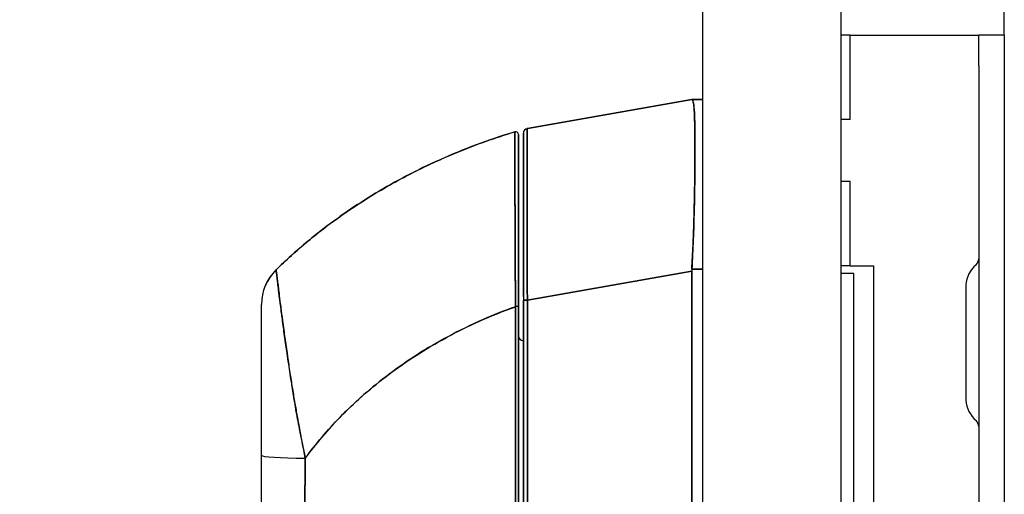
# Model space of a CAD drawing. Extents: x 784 to 1207, y 24 to 294.
# Tile 98 of 217: x 978.29 to 982.28, y 187.15 to 189.08. Entities that reach past the tile are written whole.
import ezdxf

# ---------------------------------------------------------------- set-up
doc = ezdxf.new("R2010")
doc.units = 0
doc.header["$LTSCALE"] = 4
doc.header["$MEASUREMENT"] = 0
doc.layers.get('0').update_dxf_attribs({"linetype": 'CONTINUOUS'})
doc.layers.get('DEFPOINTS').update_dxf_attribs({"linetype": 'CONTINUOUS'})
doc.styles.add('ROMANS', font='romans.shx')
doc.dimstyles.new('Default (ANSI)', dxfattribs={"dimscale": 20, "dimtxt": 0.07, "dimasz": 0.07, "dimexe": 0.125, "dimexo": 0.0625, "dimgap": 0.031496, "dimtad": 0, "dimtih": 1, "dimtoh": 1, "dimrnd": 1e-08, "dimzin": 0, "dimdsep": 46, "dimtxsty": 'ROMANS', "dimblk": 'Filled-1', "dimcen": 0.09, "dimdle": 0.393701, "dimclrd": 256, "dimclre": 256, "dimclrt": 256, "dimadec": 0, "dimazin": 0, "dimtfac": 0.928571, "dimtofl": 0, "dimtmove": 0, "dimatfit": 3, "dimfxl": 1, "dimtolj": 1, "dimtzin": 0, "dimlwd": -1, "dimlwe": -1, "dimarcsym": 0})

# ---------------------------------------------------------------- blocks, each defined once
blk = doc.blocks.new('Filled-1')
at = {"color": 0}
for p, q in [((0, 0), (-1, 0.1786)), ((-1, 0.1786), (-1, -0.1786)), ((-1, 0), (0, 0)), ((-1, -0.1786), (0, 0))]:
    blk.add_line(p, q, dxfattribs=at)
at = {"color": 0, "flags": 128}
blk.add_lwpolyline([(-1, -0.1786), (0, 0), (-1, 0.1786), (-1, -0.1786)], dxfattribs=at)
at = {"color": 0}
blk.add_solid([(-1, -0.1786), (0, 0), (-1, 0.1786), (-1, -0.1786)], dxfattribs=at)
blk = doc.blocks.new('*D11')
at = {"transparency": 16777216}
for p, q in [((980.0062, 227.9548), (967.8805, 227.9548)), ((970.3805, 226.5548), (970.3805, 193.3078)), ((970.3805, 147.9798), (970.3805, 181.2269)), ((980.0062, 146.5798), (967.8805, 146.5798))]:
    blk.add_line(p, q, dxfattribs=at)
at = {"layer": 'DEFPOINTS', "color": 0, "transparency": 16777216}
for p in [(970.3805, 227.9548), (981.2562, 227.9548), (981.2562, 146.5798)]:
    blk.add_point(p, dxfattribs=at)
at = {"transparency": 16777216, "xscale": 1.400000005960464, "yscale": 1.400000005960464, "zscale": 1.400000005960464}
for p, rotation in [((970.3805, 227.9548), 90), ((970.3805, 146.5798), 270)]:
    blk.add_blockref('Filled-1', p, dxfattribs=dict(at, rotation=rotation))
at = {"transparency": 16777216, "insert": (970.3805, 187.2673), "char_height": 1.4, "attachment_point": 5, "style": 'ROMANS'}
blk.add_mtext('\\A1;\\fTahoma|b0|i0;\\H1.7500;81.38\\P\\fTahoma|b0|i0;\\H1.7500;DOOR\\P\\fTahoma|b0|i0;\\H1.7500;HEIGHT\\P\\fTahoma|b0|i0;\\H1.7500;(2 PL.)', dxfattribs=at)

msp = doc.modelspace()

# ---------------------------------------------------------------- linework, layer by layer
for p, q in [((981.0584, 146.7776), (981.0584, 227.7571)), ((982.2827, 189.0172), (982.2827, 203.7987)), ((981.6209, 185.3923), (981.6209, 189.1423)), ((981.6564, 189.0173), (981.6209, 189.0173)), ((981.6564, 189.0173), (982.1162, 189.0173)), ((981.6564, 188.6736), (981.6564, 189.0173)), ((982.1162, 189.0173), (982.1787, 189.0173)), ((982.1787, 188.8923), (982.1787, 189.0173)), ((982.2827, 189.0173), (982.1787, 189.0173)), ((982.2827, 189.0172), (982.2827, 188.8923)), ((982.1787, 188.8923), (982.1787, 185.6423)), ((982.2827, 188.8923), (982.2827, 185.6423)), ((980.3463, 188.6378), (981.0138, 188.7555)), ((981.0138, 188.7555), (980.3463, 188.6378)), ((981.014, 188.7555), (981.0138, 188.7555)), ((981.0584, 188.7555), (981.014, 188.7555)), ((981.014, 188.7555), (981.0584, 188.7555)), ((981.6564, 188.6736), (981.6209, 188.6736)), ((980.2951, 188.624), (980.2951, 188.624)), ((980.3301, 188.6184), (980.3301, 187.9399)), ((981.0266, 188.4878), (981.0266, 188.4878)), ((981.0264, 188.4681), (981.0264, 188.4681)), ((981.6209, 188.4236), (981.6564, 188.4236)), ((981.6564, 188.0798), (981.6564, 188.4236)), ((981.6564, 188.0798), (981.6209, 188.0798)), ((981.6564, 188.0798), (981.7514, 188.0798)), ((981.7514, 188.0798), (981.7514, 186.4548)), ((979.3259, 188.0628), (979.3259, 188.0628)), ((980.3463, 187.9399), (981.0138, 188.0576)), ((981.0138, 188.0576), (980.3463, 187.9399)), ((981.0138, 186.9936), (981.0138, 188.0576)), ((981.0138, 188.0576), (981.0138, 186.9936)), ((981.0584, 188.0655), (981.014, 188.0655)), ((981.014, 188.0655), (981.0584, 188.0655)), ((981.6724, 188.0486), (981.6209, 188.0486)), ((981.6724, 186.4861), (981.6724, 188.0486)), ((982.1266, 187.9996), (982.1266, 187.535)), ((980.3301, 187.9399), (980.3301, 187.0136)), ((980.3301, 187.0136), (980.3301, 187.9399)), ((980.3463, 187.9399), (980.3301, 187.9399)), ((980.3301, 187.9399), (980.3463, 187.9399)), ((980.3463, 187.9399), (980.3463, 187.0136)), ((980.3463, 187.0136), (980.3463, 187.9399)), ((980.2981, 187.9078), (980.2981, 187.9078)), ((980.2981, 187.8314), (980.2978, 187.8314)), ((980.2978, 187.831), (980.2981, 187.831))]:
    msp.add_line(p, q)
for centre, radius, start, end in [((980.3498, 188.6184), 0.0197, 100, 180), ((980.3498, 188.6184), 0.0197, 100, 180), ((980.2986, 188.6127), 0.0118, 359.9808, 106.9324), ((980.2986, 188.6127), 0.0118, 0, 106.9217), ((982.2459, 187.9936), 0.1195, 130.7848, 176.0521), ((982.1474, 188.1077), 0.0312, 310.7848, 0), ((979.4639, 187.9225), 0.1968, 134.5376, 180.0148), ((980.3498, 188.0744), 0.0197, 258.5557, 258.562), ((981.1428, 188.0576), 0.129, 176.4899, 179.9896), ((981.1428, 188.0576), 0.129, 176.4898, 179.9896), ((982.1578, 187.9996), 0.0312, 176.0521, 180), ((980.3301, 187.7949), 0.0197, 180, 270), ((982.1578, 187.535), 0.0312, 180, 183.9479), ((982.2459, 187.5411), 0.1195, 183.9479, 229.2152), ((982.1474, 187.4269), 0.0312, 0, 49.2152)]:
    msp.add_arc(centre, radius, start, end)
for centre, major_axis, ratio, start_param, end_param in [((981.1428, 188.7555), (-0.129, 0), 0.00001, 0.004606, 0.065679), ((979.4639, 187.9225), (-0.1969, 0), 0.999999, 5.489535, 6.283185), ((980.2986, 187.9135), (0.0118, 0), 0.000346, 0, 1.610517), ((980.2986, 187.9135), (0.0118, 0), 0.000346, 0, 1.610517), ((979.4836, 187.3279), (-0.0591, 0), 0.001248, 5.56586, 5.578649), ((979.4836, 187.3279), (0.0591, 0), 0.001276, 2.424268, 2.437056), ((979.4639, 187.3093), (-0.1969, 0), 0.058543, 0, 1.473429), ((979.4639, 187.3093), (-0.1969, 0), 0.058543, 0, 1.473429), ((979.4836, 187.2682), (-0.0591, 0), 0.001276, 5.435145, 5.436395), ((979.4836, 187.2682), (0.0591, 0), 0.001274, 2.293552, 2.294803), ((979.4836, 187.221), (-0.0591, 0), 0.001274, 5.44742, 5.447906), ((979.4836, 187.221), (0.0591, 0), 0.001273, 2.305813, 2.306299)]:
    msp.add_ellipse(centre, major_axis=major_axis, ratio=ratio, start_param=start_param, end_param=end_param)
for points, knots in [([(981.014, 188.0655), (981.0159, 188.0982), (981.0176, 188.1308), (981.0189, 188.1629), (981.0193, 188.171), (981.0196, 188.179), (981.0199, 188.187), (981.0209, 188.2111), (981.0217, 188.235), (981.0224, 188.2584), (981.0228, 188.2738), (981.0232, 188.289), (981.0236, 188.304), (981.024, 188.3195), (981.0243, 188.3349), (981.0246, 188.3499), (981.0251, 188.3715), (981.0254, 188.3925), (981.0257, 188.4128), (981.0258, 188.4205), (981.0259, 188.428), (981.026, 188.4354), (981.0264, 188.4618), (981.0266, 188.4869), (981.0267, 188.5106), (981.0267, 188.5117), (981.0267, 188.5127), (981.0267, 188.5137), (981.0269, 188.5385), (981.0269, 188.5617), (981.0268, 188.5832), (981.0268, 188.5872), (981.0267, 188.591), (981.0267, 188.5949), (981.0266, 188.6119), (981.0264, 188.6278), (981.0262, 188.6424), (981.0261, 188.6497), (981.0259, 188.6566), (981.0257, 188.6633), (981.0255, 188.6724), (981.0252, 188.6809), (981.0249, 188.6888), (981.0245, 188.6981), (981.0241, 188.7065), (981.0236, 188.7139), (981.0234, 188.7173), (981.0231, 188.7205), (981.0229, 188.7235), (981.0221, 188.7326), (981.0211, 188.7398), (981.0199, 188.745), (981.0198, 188.7456), (981.0197, 188.7461), (981.0195, 188.7467), (981.018, 188.7525), (981.0162, 188.7555), (981.014, 188.7555)], [0, 0, 0, 0, 0.088873, 0.088873, 0.088873, 0.111111, 0.111111, 0.111111, 0.178162, 0.178162, 0.178162, 0.222222, 0.222222, 0.222222, 0.267931, 0.267931, 0.267931, 0.333333, 0.333333, 0.333333, 0.357816, 0.357816, 0.357816, 0.444444, 0.444444, 0.444444, 0.448135, 0.448135, 0.448135, 0.538943, 0.538943, 0.538943, 0.555556, 0.555556, 0.555556, 0.629644, 0.629644, 0.629644, 0.666667, 0.666667, 0.666667, 0.717569, 0.717569, 0.717569, 0.777778, 0.777778, 0.777778, 0.805438, 0.805438, 0.805438, 0.888889, 0.888889, 0.888889, 0.898091, 0.898091, 0.898091, 1, 1, 1, 1]), ([(981.014, 188.7555), (981.0164, 188.7555), (981.0184, 188.752), (981.0199, 188.745), (981.0215, 188.738), (981.0227, 188.7276), (981.0236, 188.7139), (981.0245, 188.7002), (981.0252, 188.6833), (981.0257, 188.6634), (981.0262, 188.6435), (981.0266, 188.6206), (981.0267, 188.595), (981.0269, 188.5694), (981.0269, 188.5411), (981.0267, 188.5106), (981.0266, 188.4801), (981.0262, 188.4473), (981.0257, 188.4127), (981.0252, 188.3781), (981.0245, 188.3417), (981.0236, 188.3039), (981.0227, 188.2661), (981.0215, 188.227), (981.0199, 188.1871), (981.0184, 188.1471), (981.0164, 188.1064), (981.014, 188.0655)], [0, 0, 0, 0, 0.111111, 0.111111, 0.111111, 0.222222, 0.222222, 0.222222, 0.333333, 0.333333, 0.333333, 0.444444, 0.444444, 0.444444, 0.555556, 0.555556, 0.555556, 0.666667, 0.666667, 0.666667, 0.777778, 0.777778, 0.777778, 0.888889, 0.888889, 0.888889, 1, 1, 1, 1]), ([(981.0148, 188.7554), (981.0168, 188.7546), (981.0185, 188.7512), (981.0199, 188.745), (981.0214, 188.7384), (981.0226, 188.7285), (981.0235, 188.7157)], [0.0132407, 0.0132407, 0.0132407, 0.0132407, 0.1108364, 0.1108364, 0.1108364, 0.2171057, 0.2171057, 0.2171057, 0.2171057]), ([(980.3463, 188.6378), (980.3463, 188.6378), (980.3463, 188.6376), (980.3462, 188.6372), (980.3462, 188.6367), (980.3461, 188.6359), (980.3461, 188.6348), (980.346, 188.6337), (980.346, 188.6323), (980.3459, 188.6305), (980.3459, 188.6288), (980.3458, 188.6268), (980.3458, 188.6244), (980.3457, 188.6221), (980.3457, 188.6195), (980.3456, 188.6165), (980.3456, 188.6136), (980.3456, 188.6103), (980.3455, 188.6068), (980.3455, 188.6033), (980.3455, 188.5995), (980.3454, 188.5954), (980.3454, 188.5922), (980.3454, 188.5889), (980.3453, 188.5853), (980.3453, 188.5843), (980.3453, 188.5833), (980.3453, 188.5822), (980.3453, 188.5775), (980.3453, 188.5726), (980.3452, 188.5674), (980.3452, 188.5622), (980.3452, 188.5567), (980.3452, 188.5509), (980.3452, 188.5451), (980.3451, 188.5391), (980.3451, 188.5328), (980.3451, 188.5266), (980.3451, 188.52), (980.3451, 188.5133), (980.3451, 188.5065), (980.345, 188.4994), (980.345, 188.4922), (980.345, 188.4849), (980.345, 188.4774), (980.345, 188.4696), (980.345, 188.4619), (980.345, 188.4539), (980.345, 188.4457), (980.345, 188.442), (980.345, 188.4382), (980.345, 188.4344), (980.345, 188.4299), (980.345, 188.4252), (980.345, 188.4205), (980.345, 188.4119), (980.345, 188.403), (980.345, 188.394), (980.345, 188.3849), (980.345, 188.3757), (980.345, 188.3663), (980.345, 188.3568), (980.3451, 188.3472), (980.3451, 188.3374), (980.3451, 188.3276), (980.3451, 188.3176), (980.3451, 188.3075), (980.3451, 188.2973), (980.3452, 188.287), (980.3452, 188.2765), (980.3452, 188.266), (980.3452, 188.2554), (980.3453, 188.2446), (980.3453, 188.2338), (980.3453, 188.2229), (980.3453, 188.2119), (980.3453, 188.2104), (980.3453, 188.2089), (980.3453, 188.2074), (980.3454, 188.1978), (980.3454, 188.1881), (980.3454, 188.1783), (980.3455, 188.167), (980.3455, 188.1556), (980.3455, 188.1441), (980.3456, 188.1325), (980.3456, 188.1209), (980.3457, 188.1092), (980.3457, 188.0975), (980.3457, 188.0856), (980.3458, 188.0738), (980.3458, 188.0619), (980.3459, 188.0499), (980.3459, 188.0379), (980.346, 188.0258), (980.346, 188.0137), (980.3461, 188.0016), (980.3461, 187.9895), (980.3462, 187.9773), (980.3462, 187.9651), (980.3463, 187.9567), (980.3463, 187.9483), (980.3463, 187.9399)], [0, 0, 0, 0, 0.026039, 0.026039, 0.026039, 0.0594, 0.0594, 0.0594, 0.09265, 0.09265, 0.09265, 0.125794, 0.125794, 0.125794, 0.15884, 0.15884, 0.15884, 0.191791, 0.191791, 0.191791, 0.224653, 0.224653, 0.224653, 0.25, 0.25, 0.25, 0.257436, 0.257436, 0.257436, 0.290141, 0.290141, 0.290141, 0.322775, 0.322775, 0.322775, 0.35535, 0.35535, 0.35535, 0.387876, 0.387876, 0.387876, 0.420366, 0.420366, 0.420366, 0.452832, 0.452832, 0.452832, 0.485286, 0.485286, 0.485286, 0.5, 0.5, 0.5, 0.517739, 0.517739, 0.517739, 0.550193, 0.550193, 0.550193, 0.582661, 0.582661, 0.582661, 0.615153, 0.615153, 0.615153, 0.647685, 0.647685, 0.647685, 0.680266, 0.680266, 0.680266, 0.712905, 0.712905, 0.712905, 0.745617, 0.745617, 0.745617, 0.75, 0.75, 0.75, 0.778408, 0.778408, 0.778408, 0.811278, 0.811278, 0.811278, 0.844236, 0.844236, 0.844236, 0.877291, 0.877291, 0.877291, 0.910445, 0.910445, 0.910445, 0.943705, 0.943705, 0.943705, 0.977077, 0.977077, 0.977077, 1, 1, 1, 1]), ([(980.3463, 187.9399), (980.3462, 187.9814), (980.346, 188.0226), (980.3458, 188.063), (980.3457, 188.1034), (980.3455, 188.143), (980.3454, 188.1812), (980.3453, 188.2194), (980.3452, 188.2562), (980.3452, 188.2912), (980.3451, 188.3261), (980.345, 188.3592), (980.345, 188.39), (980.345, 188.4208), (980.345, 188.4493), (980.345, 188.4751), (980.345, 188.501), (980.3451, 188.5241), (980.3452, 188.5443), (980.3452, 188.5644), (980.3453, 188.5816), (980.3454, 188.5955), (980.3455, 188.6093), (980.3457, 188.6199), (980.3458, 188.627), (980.346, 188.6342), (980.3462, 188.6378), (980.3463, 188.6378)], [0, 0, 0, 0, 0.111111, 0.111111, 0.111111, 0.222222, 0.222222, 0.222222, 0.333333, 0.333333, 0.333333, 0.444444, 0.444444, 0.444444, 0.555556, 0.555556, 0.555556, 0.666667, 0.666667, 0.666667, 0.777778, 0.777778, 0.777778, 0.888889, 0.888889, 0.888889, 1, 1, 1, 1]), ([(980.2951, 188.624), (980.2412, 188.6076), (980.1889, 188.5898), (980.1384, 188.5709), (980.0878, 188.552), (980.039, 188.5319), (979.992, 188.5108), (979.9449, 188.4898), (979.8995, 188.4677), (979.8559, 188.4449), (979.8123, 188.4221), (979.7703, 188.3985), (979.7301, 188.3742), (979.6899, 188.35), (979.6513, 188.3251), (979.6144, 188.2998), (979.5775, 188.2745), (979.5423, 188.2486), (979.5086, 188.2225), (979.475, 188.1963), (979.443, 188.1698), (979.4125, 188.1431), (979.3821, 188.1165), (979.3533, 188.0897), (979.3259, 188.0628)], [0, 0, 0, 0, 0.125051, 0.125051, 0.125051, 0.250106, 0.250106, 0.250106, 0.375161, 0.375161, 0.375161, 0.500216, 0.500216, 0.500216, 0.625271, 0.625271, 0.625271, 0.750326, 0.750326, 0.750326, 0.87538, 0.87538, 0.87538, 1, 1, 1, 1]), ([(979.3259, 188.0628), (979.3459, 188.0825), (979.3667, 188.1021), (979.3883, 188.1216), (979.4314, 188.1606), (979.4778, 188.1992), (979.5275, 188.237), (979.5773, 188.2748), (979.6305, 188.3119), (979.6872, 188.3478), (979.7439, 188.3836), (979.8042, 188.4183), (979.8681, 188.4512), (979.932, 188.4842), (979.9995, 188.5154), (980.0707, 188.5444), (980.1419, 188.5734), (980.2167, 188.6002), (980.2951, 188.624)], [0, 0, 0, 0, 0.09109, 0.09109, 0.09109, 0.272872, 0.272872, 0.272872, 0.454654, 0.454654, 0.454654, 0.636436, 0.636436, 0.636436, 0.818218, 0.818218, 0.818218, 1, 1, 1, 1]), ([(980.2951, 188.624), (980.2951, 188.6241), (980.2951, 188.6237), (980.2951, 188.6229), (980.2951, 188.6225), (980.2952, 188.6221), (980.2952, 188.6216), (980.2952, 188.6207), (980.2952, 188.6194), (980.2952, 188.6179), (980.2952, 188.6165), (980.2952, 188.6148), (980.2952, 188.6128), (980.2952, 188.6111), (980.2952, 188.6092), (980.2952, 188.607), (980.2952, 188.6038), (980.2952, 188.6), (980.2952, 188.5955), (980.2953, 188.5933), (980.2953, 188.591), (980.2953, 188.5884), (980.2953, 188.5824), (980.2953, 188.5753), (980.2953, 188.5671), (980.2953, 188.565), (980.2953, 188.5628), (980.2954, 188.5606), (980.2954, 188.5503), (980.2954, 188.5383), (980.2955, 188.5242), (980.2955, 188.5237), (980.2955, 188.5231), (980.2955, 188.5226), (980.2955, 188.5086), (980.2956, 188.4927), (980.2956, 188.4743), (980.2957, 188.4706), (980.2957, 188.4668), (980.2957, 188.4629), (980.2957, 188.4487), (980.2958, 188.4332), (980.2958, 188.4162), (980.2959, 188.4042), (980.2959, 188.3916), (980.296, 188.3782), (980.296, 188.3691), (980.296, 188.3596), (980.2961, 188.3499), (980.2962, 188.3269), (980.2962, 188.3024), (980.2964, 188.2772), (980.2964, 188.2756), (980.2964, 188.2739), (980.2964, 188.2723), (980.2965, 188.2491), (980.2966, 188.2253), (980.2967, 188.2008), (980.2968, 188.1856), (980.2968, 188.1701), (980.2969, 188.1543), (980.2969, 188.1441), (980.297, 188.1338), (980.297, 188.1234), (980.2971, 188.0984), (980.2972, 188.0729), (980.2974, 188.048), (980.2974, 188.0417), (980.2975, 188.0353), (980.2975, 188.0291), (980.2976, 188.0114), (980.2977, 187.9941), (980.2978, 187.9773), (980.2979, 187.955), (980.298, 187.9336), (980.2981, 187.9135)], [0, 0, 0, 0, 0.065233, 0.065233, 0.065233, 0.090909, 0.090909, 0.090909, 0.138606, 0.138606, 0.138606, 0.181818, 0.181818, 0.181818, 0.218295, 0.218295, 0.218295, 0.272727, 0.272727, 0.272727, 0.299488, 0.299488, 0.299488, 0.363636, 0.363636, 0.363636, 0.379913, 0.379913, 0.379913, 0.454545, 0.454545, 0.454545, 0.457429, 0.457429, 0.457429, 0.530754, 0.530754, 0.530754, 0.545455, 0.545455, 0.545455, 0.598649, 0.598649, 0.598649, 0.636364, 0.636364, 0.636364, 0.662242, 0.662242, 0.662242, 0.723318, 0.723318, 0.723318, 0.727273, 0.727273, 0.727273, 0.783303, 0.783303, 0.783303, 0.818182, 0.818182, 0.818182, 0.840721, 0.840721, 0.840721, 0.895221, 0.895221, 0.895221, 0.909091, 0.909091, 0.909091, 0.94822, 0.94822, 0.94822, 1, 1, 1, 1]), ([(980.2981, 187.9135), (980.2981, 187.9218), (980.298, 187.9301), (980.298, 187.9384), (980.2979, 187.9476), (980.2979, 187.9568), (980.2978, 187.966), (980.2978, 187.9761), (980.2977, 187.9861), (980.2977, 187.9962), (980.2976, 188.0072), (980.2975, 188.0182), (980.2975, 188.0292), (980.2974, 188.0372), (980.2974, 188.0451), (980.2974, 188.053), (980.2973, 188.0571), (980.2973, 188.0611), (980.2973, 188.0651), (980.2972, 188.0781), (980.2972, 188.0911), (980.2971, 188.104), (980.2971, 188.1182), (980.297, 188.1322), (980.2969, 188.1461), (980.2969, 188.1599), (980.2968, 188.1736), (980.2967, 188.1871), (980.2967, 188.1885), (980.2967, 188.1899), (980.2967, 188.1913), (980.2967, 188.2076), (980.2966, 188.2236), (980.2965, 188.2393), (980.2964, 188.2568), (980.2964, 188.2739), (980.2963, 188.2906), (980.2963, 188.2972), (980.2963, 188.3037), (980.2962, 188.3101), (980.2962, 188.3219), (980.2961, 188.3334), (980.2961, 188.3447), (980.296, 188.3627), (980.296, 188.38), (980.2959, 188.3966), (980.2959, 188.4037), (980.2959, 188.4107), (980.2958, 188.4176), (980.2958, 188.4252), (980.2958, 188.4326), (980.2958, 188.4399), (980.2957, 188.452), (980.2957, 188.4637), (980.2956, 188.4748), (980.2956, 188.4848), (980.2956, 188.4943), (980.2955, 188.5033), (980.2955, 188.5041), (980.2955, 188.5048), (980.2955, 188.5055), (980.2955, 188.5129), (980.2955, 188.52), (980.2955, 188.5267), (980.2954, 188.5334), (980.2954, 188.5398), (980.2954, 188.5458), (980.2954, 188.5513), (980.2954, 188.5565), (980.2954, 188.5614), (980.2953, 188.5646), (980.2953, 188.5677), (980.2953, 188.5707), (980.2953, 188.5718), (980.2953, 188.5729), (980.2953, 188.574), (980.2953, 188.5777), (980.2953, 188.5811), (980.2953, 188.5844), (980.2953, 188.5874), (980.2953, 188.5902), (980.2953, 188.5928), (980.2952, 188.5953), (980.2952, 188.5976), (980.2952, 188.5997), (980.2952, 188.6017), (980.2952, 188.6036), (980.2952, 188.6054), (980.2952, 188.607), (980.2952, 188.6085), (980.2952, 188.6099), (980.2952, 188.6102), (980.2952, 188.6104), (980.2952, 188.6107), (980.2952, 188.6117), (980.2952, 188.6126), (980.2952, 188.6135), (980.2952, 188.6145), (980.2952, 188.6154), (980.2952, 188.6163), (980.2952, 188.617), (980.2952, 188.6177), (980.2952, 188.6184), (980.2952, 188.6189), (980.2952, 188.6195), (980.2952, 188.6199), (980.2952, 188.6204), (980.2952, 188.6208), (980.2952, 188.6211), (980.2952, 188.6214), (980.2952, 188.6217), (980.2952, 188.622), (980.2952, 188.6222), (980.2952, 188.6225), (980.2952, 188.6227), (980.2951, 188.6229), (980.2951, 188.623), (980.2951, 188.6232), (980.2951, 188.6233), (980.2951, 188.6234), (980.2951, 188.6235), (980.2951, 188.6236), (980.2951, 188.6237), (980.2951, 188.6238), (980.2951, 188.6239), (980.2951, 188.6239), (980.2951, 188.6239), (980.2951, 188.624), (980.2951, 188.624), (980.2951, 188.624), (980.2951, 188.624), (980.2951, 188.624), (980.2951, 188.624)], [0, 0, 0, 0, 0.022163, 0.022163, 0.022163, 0.046721, 0.046721, 0.046721, 0.07375, 0.07375, 0.07375, 0.103441, 0.103441, 0.103441, 0.125, 0.125, 0.125, 0.135958, 0.135958, 0.135958, 0.171628, 0.171628, 0.171628, 0.210936, 0.210936, 0.210936, 0.25, 0.25, 0.25, 0.254076, 0.254076, 0.254076, 0.301415, 0.301415, 0.301415, 0.354208, 0.354208, 0.354208, 0.375, 0.375, 0.375, 0.413119, 0.413119, 0.413119, 0.473883, 0.473883, 0.473883, 0.5, 0.5, 0.5, 0.529014, 0.529014, 0.529014, 0.577715, 0.577715, 0.577715, 0.621414, 0.621414, 0.621414, 0.625, 0.625, 0.625, 0.66093, 0.66093, 0.66093, 0.696579, 0.696579, 0.696579, 0.728771, 0.728771, 0.728771, 0.75, 0.75, 0.75, 0.757976, 0.757976, 0.757976, 0.784626, 0.784626, 0.784626, 0.80904, 0.80904, 0.80904, 0.83151, 0.83151, 0.83151, 0.852308, 0.852308, 0.852308, 0.871433, 0.871433, 0.871433, 0.875, 0.875, 0.875, 0.888962, 0.888962, 0.888962, 0.904641, 0.904641, 0.904641, 0.918368, 0.918368, 0.918368, 0.930426, 0.930426, 0.930426, 0.941092, 0.941092, 0.941092, 0.950638, 0.950638, 0.950638, 0.959335, 0.959335, 0.959335, 0.967454, 0.967454, 0.967454, 0.975136, 0.975136, 0.975136, 0.982323, 0.982323, 0.982323, 0.988932, 0.988932, 0.988932, 0.994877, 0.994877, 0.994877, 1, 1, 1, 1]), ([(980.3104, 187.9135), (980.3104, 187.9603), (980.3104, 188.0059), (980.3104, 188.051), (980.3104, 188.096), (980.3104, 188.1404), (980.3104, 188.1829), (980.3104, 188.2254), (980.3104, 188.2659), (980.3104, 188.3039), (980.3104, 188.342), (980.3104, 188.3774), (980.3104, 188.4097), (980.3104, 188.4419), (980.3104, 188.4709), (980.3104, 188.4962), (980.3104, 188.5214), (980.3104, 188.5429), (980.3104, 188.5603), (980.3104, 188.5776), (980.3104, 188.5908), (980.3104, 188.5996), (980.3104, 188.6084), (980.3104, 188.6127), (980.3104, 188.6127)], [0, 0, 0, 0, 0.125, 0.125, 0.125, 0.25, 0.25, 0.25, 0.375, 0.375, 0.375, 0.5, 0.5, 0.5, 0.625, 0.625, 0.625, 0.75, 0.75, 0.75, 0.875, 0.875, 0.875, 1, 1, 1, 1]), ([(980.3104, 188.6127), (980.3104, 188.6127), (980.3104, 188.6127), (980.3104, 188.6127), (980.3104, 188.6127), (980.3104, 188.6127), (980.3104, 188.6126), (980.3104, 188.6126), (980.3104, 188.6126), (980.3104, 188.6125), (980.3104, 188.6124), (980.3104, 188.6123), (980.3104, 188.6122), (980.3104, 188.6121), (980.3104, 188.612), (980.3104, 188.6119), (980.3104, 188.6117), (980.3104, 188.6116), (980.3104, 188.6114), (980.3104, 188.6112), (980.3104, 188.611), (980.3104, 188.6107), (980.3104, 188.6105), (980.3104, 188.6102), (980.3104, 188.6099), (980.3104, 188.6095), (980.3104, 188.6091), (980.3104, 188.6087), (980.3104, 188.6082), (980.3104, 188.6077), (980.3104, 188.6072), (980.3104, 188.6065), (980.3104, 188.6058), (980.3104, 188.6051), (980.3104, 188.6043), (980.3104, 188.6033), (980.3104, 188.6024), (980.3104, 188.6013), (980.3104, 188.6001), (980.3104, 188.5988), (980.3104, 188.5974), (980.3104, 188.5959), (980.3104, 188.5944), (980.3104, 188.5926), (980.3104, 188.5908), (980.3104, 188.5888), (980.3104, 188.5867), (980.3104, 188.5844), (980.3104, 188.582), (980.3104, 188.5794), (980.3104, 188.5766), (980.3104, 188.5737), (980.3104, 188.5705), (980.3104, 188.5671), (980.3104, 188.5635), (980.3104, 188.5622), (980.3104, 188.5608), (980.3104, 188.5594), (980.3104, 188.5567), (980.3104, 188.5539), (980.3104, 188.551), (980.3104, 188.5462), (980.3104, 188.5411), (980.3104, 188.5357), (980.3104, 188.5298), (980.3104, 188.5235), (980.3104, 188.5169), (980.3104, 188.5096), (980.3104, 188.5019), (980.3104, 188.4939), (980.3104, 188.485), (980.3104, 188.4756), (980.3104, 188.4658), (980.3104, 188.4548), (980.3104, 188.4434), (980.3104, 188.4314), (980.3104, 188.4236), (980.3104, 188.4155), (980.3104, 188.4073), (980.3104, 188.4013), (980.3104, 188.3951), (980.3104, 188.3888), (980.3104, 188.3725), (980.3104, 188.3554), (980.3104, 188.3378), (980.3104, 188.3206), (980.3104, 188.3028), (980.3104, 188.2845), (980.3104, 188.2681), (980.3104, 188.2512), (980.3104, 188.234), (980.3104, 188.2185), (980.3104, 188.2028), (980.3104, 188.1868), (980.3104, 188.1846), (980.3104, 188.1825), (980.3104, 188.1804), (980.3104, 188.1678), (980.3104, 188.1551), (980.3104, 188.1423), (980.3104, 188.1286), (980.3104, 188.1148), (980.3104, 188.1009), (980.3104, 188.0882), (980.3104, 188.0754), (980.3104, 188.0626), (980.3104, 188.0509), (980.3104, 188.0391), (980.3104, 188.0273), (980.3104, 188.0165), (980.3104, 188.0057), (980.3104, 187.9948), (980.3104, 187.985), (980.3104, 187.975), (980.3104, 187.9651), (980.3104, 187.9561), (980.3104, 187.9471), (980.3104, 187.938), (980.3104, 187.9299), (980.3104, 187.9217), (980.3104, 187.9135)], [0, 0, 0, 0, 0.005076, 0.005076, 0.005076, 0.010966, 0.010966, 0.010966, 0.017516, 0.017516, 0.017516, 0.024638, 0.024638, 0.024638, 0.03225, 0.03225, 0.03225, 0.040297, 0.040297, 0.040297, 0.048919, 0.048919, 0.048919, 0.058382, 0.058382, 0.058382, 0.068957, 0.068957, 0.068957, 0.080913, 0.080913, 0.080913, 0.094527, 0.094527, 0.094527, 0.110079, 0.110079, 0.110079, 0.127471, 0.127471, 0.127471, 0.14645, 0.14645, 0.14645, 0.167092, 0.167092, 0.167092, 0.189401, 0.189401, 0.189401, 0.21365, 0.21365, 0.21365, 0.240135, 0.240135, 0.240135, 0.25, 0.25, 0.25, 0.269179, 0.269179, 0.269179, 0.301214, 0.301214, 0.301214, 0.336707, 0.336707, 0.336707, 0.376077, 0.376077, 0.376077, 0.419646, 0.419646, 0.419646, 0.468248, 0.468248, 0.468248, 0.5, 0.5, 0.5, 0.523331, 0.523331, 0.523331, 0.584112, 0.584112, 0.584112, 0.643123, 0.643123, 0.643123, 0.696091, 0.696091, 0.696091, 0.74368, 0.74368, 0.74368, 0.75, 0.75, 0.75, 0.787136, 0.787136, 0.787136, 0.826784, 0.826784, 0.826784, 0.862779, 0.862779, 0.862779, 0.895593, 0.895593, 0.895593, 0.925555, 0.925555, 0.925555, 0.952834, 0.952834, 0.952834, 0.977623, 0.977623, 0.977623, 1, 1, 1, 1]), ([(980.3301, 187.9546), (980.3301, 188.0301), (980.3301, 188.1062), (980.3301, 188.2456), (980.3301, 188.3109), (980.3301, 188.4234), (980.3301, 188.4723), (980.3301, 188.5493), (980.3301, 188.5784), (980.3301, 188.5981), (980.3301, 188.5999), (980.3301, 188.6064), (980.3301, 188.6102), (980.3301, 188.6147), (980.3301, 188.6159), (980.3301, 188.6179), (980.3301, 188.6206), (980.3301, 188.6184)], [0, 0, 0, 0, 0.574852, 0.574852, 1.131255, 1.131255, 1.675797, 1.675797, 2.217158, 2.217158, 2.273354, 2.273354, 2.442118, 2.442118, 2.543256, 2.543256, 2.663581, 2.663581, 2.663581, 2.663581]), ([(980.3301, 188.6184), (980.3301, 188.6184), (980.3301, 188.6149), (980.3301, 188.608), (980.3301, 188.6012), (980.3301, 188.5909), (980.3301, 188.5774), (980.3301, 188.5639), (980.3301, 188.5473), (980.3301, 188.5277), (980.3301, 188.5081), (980.3301, 188.4856), (980.3301, 188.4605), (980.3301, 188.4354), (980.3301, 188.4077), (980.3301, 188.3777), (980.3301, 188.3478), (980.3301, 188.3156), (980.3301, 188.2816), (980.3301, 188.2477), (980.3301, 188.2119), (980.3301, 188.1747), (980.3301, 188.1375), (980.3301, 188.099), (980.3301, 188.0597), (980.3301, 188.0205), (980.3301, 187.9807), (980.3301, 187.9399)], [0, 0, 0, 0, 0.111111, 0.111111, 0.111111, 0.222222, 0.222222, 0.222222, 0.333333, 0.333333, 0.333333, 0.444444, 0.444444, 0.444444, 0.555556, 0.555556, 0.555556, 0.666667, 0.666667, 0.666667, 0.777778, 0.777778, 0.777778, 0.888889, 0.888889, 0.888889, 1, 1, 1, 1]), ([(979.4448, 187.2978), (979.441, 187.319), (979.4366, 187.341), (979.432, 187.3637), (979.4273, 187.3872), (979.4223, 187.4116), (979.4175, 187.4366), (979.4174, 187.4371), (979.4173, 187.4377), (979.4172, 187.4382), (979.4124, 187.4636), (979.4077, 187.4897), (979.4033, 187.5156), (979.4011, 187.5282), (979.399, 187.5409), (979.397, 187.5533), (979.3951, 187.5653), (979.3932, 187.5772), (979.3913, 187.5889), (979.3908, 187.5919), (979.3904, 187.5949), (979.3899, 187.5978), (979.3854, 187.6263), (979.3812, 187.6535), (979.3773, 187.6795), (979.375, 187.6946), (979.3728, 187.7093), (979.3707, 187.7237), (979.369, 187.7353), (979.3674, 187.7466), (979.3658, 187.7577), (979.3622, 187.7832), (979.3589, 187.8073), (979.3559, 187.8297), (979.3555, 187.8323), (979.3552, 187.8349), (979.3549, 187.8374), (979.3534, 187.8485), (979.352, 187.8592), (979.3506, 187.8695), (979.3496, 187.8777), (979.3485, 187.8857), (979.3475, 187.8933), (979.346, 187.9057), (979.3445, 187.9174), (979.3431, 187.9284), (979.3423, 187.9348), (979.3415, 187.9409), (979.3407, 187.9468), (979.3387, 187.9629), (979.337, 187.9771), (979.3355, 187.9894), (979.3352, 187.9913), (979.335, 187.9932), (979.3348, 187.995), (979.3336, 188.005), (979.3325, 188.0137), (979.3316, 188.0211), (979.3309, 188.0269), (979.3302, 188.0319), (979.3297, 188.0363), (979.3294, 188.0386), (979.3291, 188.0407), (979.3289, 188.0426), (979.3282, 188.0481), (979.3276, 188.0523), (979.3272, 188.0554), (979.3271, 188.0561), (979.327, 188.0567), (979.3269, 188.0572), (979.3266, 188.0591), (979.3265, 188.0606), (979.3263, 188.0615), (979.3261, 188.0626), (979.326, 188.063), (979.3259, 188.0628)], [0, 0, 0, 0, 0.053972, 0.053972, 0.053972, 0.109887, 0.109887, 0.109887, 0.111111, 0.111111, 0.111111, 0.16784, 0.16784, 0.16784, 0.195541, 0.195541, 0.195541, 0.222222, 0.222222, 0.222222, 0.229068, 0.229068, 0.229068, 0.294927, 0.294927, 0.294927, 0.333333, 0.333333, 0.333333, 0.364421, 0.364421, 0.364421, 0.436204, 0.436204, 0.436204, 0.444444, 0.444444, 0.444444, 0.480497, 0.480497, 0.480497, 0.509227, 0.509227, 0.509227, 0.555556, 0.555556, 0.555556, 0.582389, 0.582389, 0.582389, 0.655375, 0.655375, 0.655375, 0.666667, 0.666667, 0.666667, 0.729054, 0.729054, 0.729054, 0.777778, 0.777778, 0.777778, 0.802917, 0.802917, 0.802917, 0.874492, 0.874492, 0.874492, 0.888889, 0.888889, 0.888889, 0.939873, 0.939873, 0.939873, 1, 1, 1, 1]), ([(979.3259, 188.0628), (979.3259, 188.0629), (979.326, 188.0625), (979.3262, 188.0618), (979.3263, 188.061), (979.3266, 188.0597), (979.3268, 188.0579), (979.327, 188.0567), (979.3272, 188.0553), (979.3274, 188.0538), (979.3276, 188.0527), (979.3277, 188.0515), (979.3279, 188.0502), (979.3284, 188.0468), (979.3289, 188.0426), (979.3295, 188.0377), (979.33, 188.034), (979.3305, 188.0298), (979.3311, 188.0252), (979.3313, 188.0233), (979.3315, 188.0213), (979.3318, 188.0193), (979.3327, 188.0117), (979.3338, 188.0031), (979.335, 187.9935), (979.3356, 187.9883), (979.3363, 187.9827), (979.337, 187.9768), (979.3377, 187.9711), (979.3385, 187.9652), (979.3392, 187.9589), (979.3409, 187.9453), (979.3428, 187.9303), (979.3449, 187.9139), (979.3451, 187.912), (979.3454, 187.9101), (979.3456, 187.9081), (979.3477, 187.8922), (979.3499, 187.875), (979.3523, 187.8566), (979.3539, 187.8447), (979.3555, 187.8323), (979.3573, 187.8194), (979.3587, 187.8088), (979.3602, 187.798), (979.3617, 187.7868), (979.3649, 187.7638), (979.3684, 187.7394), (979.3721, 187.7137), (979.3723, 187.7129), (979.3724, 187.7121), (979.3725, 187.7113), (979.3756, 187.6898), (979.379, 187.6674), (979.3826, 187.6442), (979.3855, 187.6252), (979.3886, 187.6055), (979.3919, 187.5854), (979.3922, 187.5835), (979.3925, 187.5815), (979.3928, 187.5796), (979.3959, 187.5603), (979.3992, 187.5406), (979.4026, 187.5205), (979.4056, 187.5028), (979.4087, 187.4849), (979.412, 187.4668), (979.4133, 187.4596), (979.4146, 187.4524), (979.4159, 187.4452), (979.4175, 187.4362), (979.4192, 187.4272), (979.4209, 187.4182), (979.4237, 187.4036), (979.4265, 187.3889), (979.4294, 187.3741), (979.432, 187.3608), (979.4347, 187.3475), (979.4374, 187.3341), (979.4398, 187.3221), (979.4423, 187.31), (979.4448, 187.2978)], [0, 0, 0, 0, 0.039552, 0.039552, 0.039552, 0.082978, 0.082978, 0.082978, 0.111111, 0.111111, 0.111111, 0.130351, 0.130351, 0.130351, 0.182269, 0.182269, 0.182269, 0.222222, 0.222222, 0.222222, 0.238631, 0.238631, 0.238631, 0.299677, 0.299677, 0.299677, 0.333333, 0.333333, 0.333333, 0.365563, 0.365563, 0.365563, 0.436149, 0.436149, 0.436149, 0.444444, 0.444444, 0.444444, 0.511902, 0.511902, 0.511902, 0.555556, 0.555556, 0.555556, 0.591194, 0.591194, 0.591194, 0.664363, 0.664363, 0.664363, 0.666667, 0.666667, 0.666667, 0.727664, 0.727664, 0.727664, 0.777778, 0.777778, 0.777778, 0.782558, 0.782558, 0.782558, 0.830295, 0.830295, 0.830295, 0.872238, 0.872238, 0.872238, 0.888889, 0.888889, 0.888889, 0.909568, 0.909568, 0.909568, 0.942962, 0.942962, 0.942962, 0.972975, 0.972975, 0.972975, 1, 1, 1, 1]), ([(979.2671, 187.3093), (979.2671, 187.3621), (979.2671, 187.4116), (979.2671, 187.4579), (979.2671, 187.5042), (979.2671, 187.5473), (979.2671, 187.5867), (979.2671, 187.626), (979.2671, 187.6616), (979.2671, 187.6936), (979.2671, 187.7256), (979.2671, 187.754), (979.2671, 187.7789), (979.2671, 187.8038), (979.2671, 187.8252), (979.2671, 187.8433), (979.2671, 187.8614), (979.2671, 187.8763), (979.2671, 187.888), (979.2671, 187.8997), (979.2671, 187.9083), (979.2671, 187.9141), (979.2671, 187.9196), (979.2671, 187.9225), (979.2671, 187.9225)], [0, 0, 0, 0, 0.125, 0.125, 0.125, 0.25, 0.25, 0.25, 0.375, 0.375, 0.375, 0.5, 0.5, 0.5, 0.625, 0.625, 0.625, 0.75, 0.75, 0.75, 0.875, 0.875, 0.875, 0.9969948, 0.9969948, 0.9969948, 0.9969948]), ([(979.2671, 187.3093), (979.2671, 187.3192), (979.2671, 187.3291), (979.2671, 187.3389), (979.2671, 187.3498), (979.2671, 187.3607), (979.2671, 187.3716), (979.2671, 187.3835), (979.2671, 187.3955), (979.2671, 187.4074), (979.2671, 187.4205), (979.2671, 187.4336), (979.2671, 187.4467), (979.2671, 187.4612), (979.2671, 187.4757), (979.2671, 187.49), (979.2671, 187.5007), (979.2671, 187.5114), (979.2671, 187.5219), (979.2671, 187.5272), (979.2671, 187.5324), (979.2671, 187.5376), (979.2671, 187.5551), (979.2671, 187.5723), (979.2671, 187.5893), (979.2671, 187.6082), (979.2671, 187.6267), (979.2671, 187.6449), (979.2671, 187.6648), (979.2671, 187.6843), (979.2671, 187.703), (979.2671, 187.7078), (979.2671, 187.7126), (979.2671, 187.7173), (979.2671, 187.7315), (979.2671, 187.7453), (979.2671, 187.7585), (979.2671, 187.7746), (979.2671, 187.7898), (979.2671, 187.804), (979.2671, 187.8168), (979.2671, 187.8287), (979.2671, 187.8397), (979.2671, 187.8488), (979.2671, 187.8573), (979.2671, 187.8651), (979.2671, 187.8658), (979.2671, 187.8665), (979.2671, 187.8672), (979.2671, 187.8746), (979.2671, 187.8815), (979.2671, 187.8876), (979.2671, 187.893), (979.2671, 187.8979), (979.2671, 187.9022), (979.2671, 187.906), (979.2671, 187.9094), (979.2671, 187.9122), (979.2671, 187.9147), (979.2671, 187.9167), (979.2671, 187.9183), (979.2671, 187.9198), (979.2671, 187.9209), (979.2671, 187.9216), (979.2671, 187.9222), (979.2671, 187.9225), (979.2671, 187.9225)], [0, 0, 0, 0, 0.034588, 0.034588, 0.034588, 0.072613, 0.072613, 0.072613, 0.11445, 0.11445, 0.11445, 0.16066, 0.16066, 0.16066, 0.2119, 0.2119, 0.2119, 0.25, 0.25, 0.25, 0.268909, 0.268909, 0.268909, 0.332309, 0.332309, 0.332309, 0.40259, 0.40259, 0.40259, 0.480099, 0.480099, 0.480099, 0.5, 0.5, 0.5, 0.559815, 0.559815, 0.559815, 0.632197, 0.632197, 0.632197, 0.696757, 0.696757, 0.696757, 0.75, 0.75, 0.75, 0.754844, 0.754844, 0.754844, 0.806927, 0.806927, 0.806927, 0.853712, 0.853712, 0.853712, 0.896031, 0.896031, 0.896031, 0.93419, 0.93419, 0.93419, 0.968796, 0.968796, 0.968796, 1, 1, 1, 1]), ([(980.2981, 187.9135), (980.2526, 187.8972), (980.2086, 187.8796), (980.1663, 187.861), (980.1175, 187.8396), (980.0709, 187.8168), (980.0264, 187.7929), (979.9819, 187.7691), (979.9395, 187.7441), (979.8993, 187.7184), (979.859, 187.6926), (979.8209, 187.666), (979.7848, 187.6389), (979.7487, 187.6117), (979.7147, 187.584), (979.6826, 187.5559), (979.6506, 187.5278), (979.6205, 187.4993), (979.5923, 187.4707), (979.5641, 187.442), (979.5377, 187.4132), (979.5132, 187.3843), (979.4886, 187.3554), (979.4659, 187.3266), (979.4448, 187.2978)], [0, 0, 0, 0, 0.110185, 0.110185, 0.110185, 0.237301, 0.237301, 0.237301, 0.364418, 0.364418, 0.364418, 0.491534, 0.491534, 0.491534, 0.618651, 0.618651, 0.618651, 0.745767, 0.745767, 0.745767, 0.872884, 0.872884, 0.872884, 1, 1, 1, 1]), ([(979.4448, 187.2978), (979.4476, 187.3016), (979.4503, 187.3053), (979.4532, 187.3091), (979.474, 187.3369), (979.4964, 187.3649), (979.5205, 187.3928), (979.5445, 187.4207), (979.5703, 187.4485), (979.5978, 187.4762), (979.6253, 187.5039), (979.6546, 187.5314), (979.6857, 187.5586), (979.7168, 187.5857), (979.7498, 187.6125), (979.7847, 187.6388), (979.8196, 187.665), (979.8564, 187.6908), (979.8952, 187.7157), (979.9339, 187.7407), (979.9747, 187.7649), (980.0174, 187.7881), (980.0602, 187.8113), (980.1049, 187.8335), (980.1517, 187.8545), (980.1985, 187.8755), (980.2473, 187.8953), (980.2981, 187.9135)], [0, 0, 0, 0, 0.016632, 0.016632, 0.016632, 0.139553, 0.139553, 0.139553, 0.262474, 0.262474, 0.262474, 0.385395, 0.385395, 0.385395, 0.508316, 0.508316, 0.508316, 0.631237, 0.631237, 0.631237, 0.754158, 0.754158, 0.754158, 0.877079, 0.877079, 0.877079, 1, 1, 1, 1]), ([(980.2981, 187.9135), (980.298, 187.8945), (980.2978, 187.8741), (980.2978, 187.8528), (980.2978, 187.8391), (980.2977, 187.825), (980.2978, 187.8105), (980.2978, 187.806), (980.2978, 187.8015), (980.2978, 187.7969), (980.2978, 187.7799), (980.2978, 187.7626), (980.2979, 187.7449), (980.2979, 187.7289), (980.2979, 187.7126), (980.298, 187.6961), (980.298, 187.6956), (980.298, 187.6952), (980.298, 187.6947), (980.298, 187.68), (980.298, 187.665), (980.2981, 187.6498), (980.2981, 187.6353), (980.2981, 187.6205), (980.2981, 187.6054), (980.2981, 187.5931), (980.2981, 187.5805), (980.2981, 187.5677), (980.2981, 187.5522), (980.2981, 187.5362), (980.298, 187.52), (980.298, 187.4924), (980.2979, 187.464), (980.2979, 187.4353), (980.2979, 187.432), (980.2979, 187.4287), (980.2979, 187.4253), (980.2978, 187.3992), (980.2978, 187.3729), (980.2977, 187.3466), (980.2977, 187.3308), (980.2977, 187.3151), (980.2977, 187.2993), (980.2977, 187.2919), (980.2977, 187.2845), (980.2977, 187.2771), (980.2977, 187.2678), (980.2977, 187.2586), (980.2977, 187.2494), (980.2977, 187.2315), (980.2977, 187.2137), (980.2977, 187.1962), (980.2977, 187.1767), (980.2978, 187.1576), (980.2978, 187.139), (980.2978, 187.1373), (980.2978, 187.1357), (980.2978, 187.134), (980.2978, 187.1144), (980.2978, 187.0954), (980.2978, 187.0771), (980.2977, 187.0532), (980.2976, 187.0306), (980.2975, 187.0098)], [0, 0, 0, 0, 0.086854, 0.086854, 0.086854, 0.142857, 0.142857, 0.142857, 0.160393, 0.160393, 0.160393, 0.225332, 0.225332, 0.225332, 0.284072, 0.284072, 0.284072, 0.285714, 0.285714, 0.285714, 0.337995, 0.337995, 0.337995, 0.387858, 0.387858, 0.387858, 0.428571, 0.428571, 0.428571, 0.477903, 0.477903, 0.477903, 0.561799, 0.561799, 0.561799, 0.571429, 0.571429, 0.571429, 0.647398, 0.647398, 0.647398, 0.692793, 0.692793, 0.692793, 0.714286, 0.714286, 0.714286, 0.741164, 0.741164, 0.741164, 0.793671, 0.793671, 0.793671, 0.851961, 0.851961, 0.851961, 0.857143, 0.857143, 0.857143, 0.918923, 0.918923, 0.918923, 1, 1, 1, 1]), ([(980.2975, 187.0098), (980.2976, 187.0823), (980.2976, 187.1553), (980.2977, 187.2288), (980.2977, 187.2544), (980.2978, 187.28), (980.2978, 187.3057), (980.2978, 187.3503), (980.2979, 187.3951), (980.2979, 187.44), (980.2979, 187.4953), (980.298, 187.5509), (980.298, 187.6068), (980.298, 187.627), (980.298, 187.6472), (980.298, 187.6675), (980.2981, 187.7489), (980.2981, 187.8309), (980.2981, 187.9135)], [0, 0, 0, 0, 0.247318, 0.247318, 0.247318, 0.333333, 0.333333, 0.333333, 0.482783, 0.482783, 0.482783, 0.666667, 0.666667, 0.666667, 0.733158, 0.733158, 0.733158, 1, 1, 1, 1]), ([(980.3104, 187.0099), (980.3104, 187.1131), (980.3104, 187.2154), (980.3104, 187.3168), (980.3104, 187.4181), (980.3104, 187.5185), (980.3104, 187.6179), (980.3104, 187.7174), (980.3104, 187.8159), (980.3104, 187.9135)], [0, 0, 0, 0, 0.333333, 0.333333, 0.333333, 0.666667, 0.666667, 0.666667, 1, 1, 1, 1]), ([(980.3104, 187.9135), (980.3104, 187.8315), (980.3104, 187.7495), (980.3104, 187.6675), (980.3104, 187.5917), (980.3104, 187.5159), (980.3104, 187.4401), (980.3104, 187.3697), (980.3104, 187.2993), (980.3104, 187.2289), (980.3104, 187.1559), (980.3104, 187.0829), (980.3104, 187.0099)], [0, 0, 0, 0, 0.272211, 0.272211, 0.272211, 0.523955, 0.523955, 0.523955, 0.757632, 0.757632, 0.757632, 1, 1, 1, 1]), ([(979.2671, 186.9195), (979.2671, 186.9608), (979.2671, 187.0028), (979.2671, 187.0454), (979.2671, 187.0881), (979.2671, 187.1314), (979.2671, 187.1754), (979.2671, 187.2194), (979.2671, 187.264), (979.2671, 187.3093)], [0, 0, 0, 0, 0.333333, 0.333333, 0.333333, 0.666667, 0.666667, 0.666667, 1, 1, 1, 1]), ([(979.2671, 186.9195), (979.2671, 186.9568), (979.2671, 186.9942), (979.2671, 187.0316), (979.2671, 187.077), (979.2671, 187.1224), (979.2671, 187.168), (979.2671, 187.215), (979.2671, 187.2621), (979.2671, 187.3093)], [0, 0, 0, 0, 0.288491, 0.288491, 0.288491, 0.638459, 0.638459, 0.638459, 1, 1, 1, 1]), ([(979.439, 186.8969), (979.4391, 186.9011), (979.4391, 186.9052), (979.4392, 186.9093), (979.4393, 186.9166), (979.4394, 186.9239), (979.4395, 186.9312), (979.4399, 186.9541), (979.4404, 186.9769), (979.4409, 186.9994), (979.4411, 187.0092), (979.4413, 187.019), (979.4415, 187.0287), (979.4416, 187.0314), (979.4416, 187.0341), (979.4417, 187.0368), (979.4419, 187.0476), (979.442, 187.0584), (979.4422, 187.0692), (979.4426, 187.0935), (979.4428, 187.1175), (979.4431, 187.1411), (979.4432, 187.149), (979.4432, 187.1569), (979.4433, 187.1647), (979.4434, 187.1668), (979.4434, 187.1689), (979.4434, 187.171), (979.4436, 187.1865), (979.4438, 187.2019), (979.444, 187.217), (979.4443, 187.2446), (979.4446, 187.2716), (979.4448, 187.2978)], [0, 0, 0, 0, 0.029161, 0.029161, 0.029161, 0.080621, 0.080621, 0.080621, 0.243196, 0.243196, 0.243196, 0.313778, 0.313778, 0.313778, 0.333333, 0.333333, 0.333333, 0.41251, 0.41251, 0.41251, 0.591045, 0.591045, 0.591045, 0.650584, 0.650584, 0.650584, 0.666667, 0.666667, 0.666667, 0.784923, 0.784923, 0.784923, 1, 1, 1, 1]), ([(979.4448, 187.2978), (979.4443, 187.2511), (979.4438, 187.2051), (979.4433, 187.1599), (979.4433, 187.1576), (979.4432, 187.1553), (979.4432, 187.153), (979.4427, 187.1101), (979.4422, 187.0678), (979.4415, 187.0262), (979.4414, 187.0217), (979.4413, 187.0172), (979.4413, 187.0126), (979.4406, 186.9735), (979.4399, 186.9349), (979.439, 186.8969)], [0, 0, 0, 0, 0.333333, 0.333333, 0.333333, 0.350215, 0.350215, 0.350215, 0.666667, 0.666667, 0.666667, 0.701162, 0.701162, 0.701162, 1, 1, 1, 1])]:
    msp.add_open_spline(points, degree=3, knots=knots)
for points in [[(980.3301, 188.6184), (980.3301, 188.6192), (980.3301, 188.6199), (980.3301, 188.6184)], [(981.0222, 188.252), (981.0217, 188.2345), (981.0211, 188.2168), (981.0204, 188.199)], [(979.326, 188.0625), (979.3261, 188.0625), (979.3261, 188.0625), (979.3261, 188.0626)], [(979.4246, 187.4006), (979.4246, 187.4001), (979.4246, 187.3996), (979.4246, 187.3991)], [(979.4246, 187.3991), (979.4246, 187.3996), (979.4246, 187.4001), (979.4246, 187.4006)], [(980.2977, 187.2683), (980.2977, 187.2683), (980.2977, 187.2683), (980.2977, 187.2683)]]:
    msp.add_open_spline(points, degree=3)

# ---------------------------------------------------------------- dimensions: what is measured, and where the dimension line sits
dim = msp.add_linear_dim(base=(970.3805196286, 227.954825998), p1=(981.2561720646, 146.579825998), p2=(981.2561720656, 227.954825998), angle=270, text='\\fTahoma|b0|i0;\\H1.7500;<>\\P\\fTahoma|b0|i0;\\H1.7500;DOOR\\P\\fTahoma|b0|i0;\\H1.7500;HEIGHT\\P\\fTahoma|b0|i0;\\H1.7500;(2 PL.)', dimstyle='Default (ANSI)', override={"dimgap": 0.031496, "dimdec": 2, "dimtol": 0, "dimlim": 0, "dimtp": 0, "dimtm": 0, "dimtdec": 2, "dimatfit": 1})
dim.commit()
dim.dimension.update_dxf_attribs({"geometry": '*D11', "text_midpoint": (970.3805196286, 187.267325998), "dimtype": 160})

doc.saveas('drawing.dxf')
